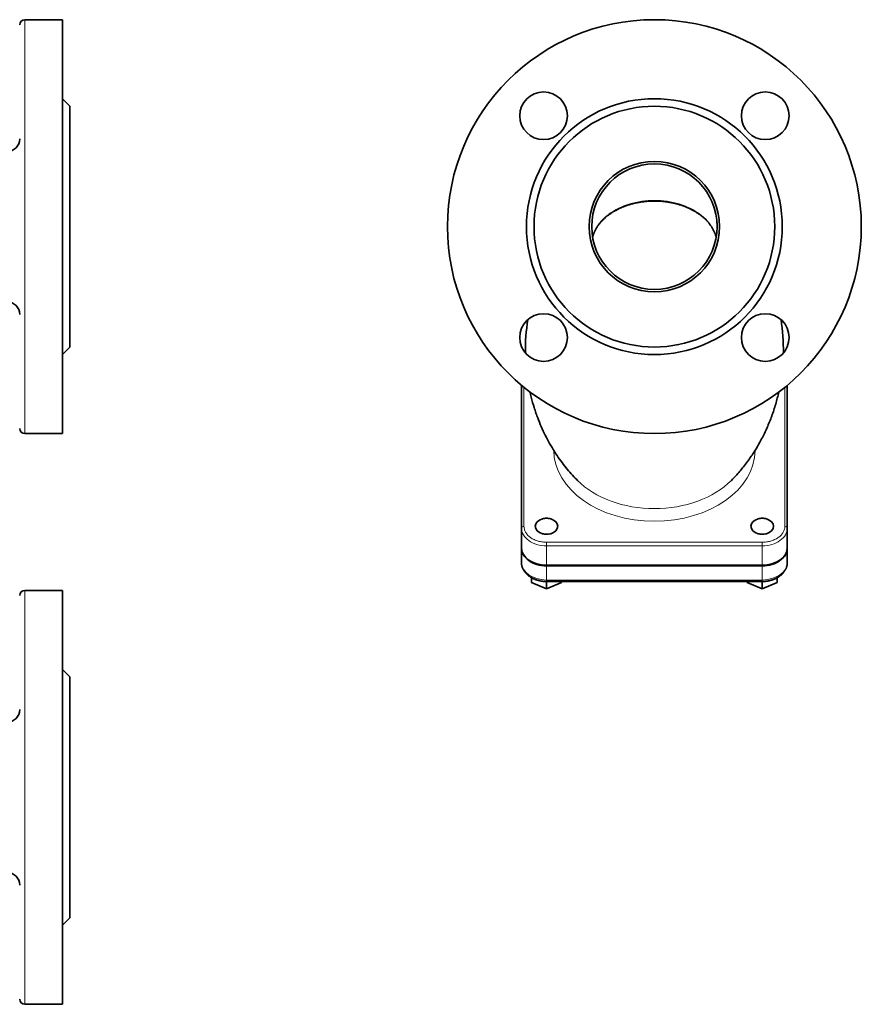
# Model space of a CAD drawing. Extents: x 227 to 1093, y 137 to 811.
# Tile 5 of 6: x 675 to 1011, y 137 to 529. Entities that reach past the tile are written whole.
import ezdxf

# ---------------------------------------------------------------- set-up
doc = ezdxf.new("R2010")
doc.units = 0

msp = doc.modelspace()

# ---------------------------------------------------------------- linework, layer by layer
at = {"color": 7, "lineweight": 13}
for p, q in [((677.49, 446.93), (677.49, 529.43)), ((677.49, 364.43), (677.49, 446.93)), ((876.55, 382.88), (876.55, 327.48)), ((980.55, 327.48), (980.55, 382.88)), ((885.55, 321.12), (971.55, 321.12)), ((885.55, 319.71), (971.55, 319.71)), ((971.55, 306.06), (885.55, 306.06)), ((677.49, 219.42), (677.49, 301.92)), ((677.49, 136.92), (677.49, 219.42))]:
    msp.add_line(p, q, dxfattribs=at)
at = {"color": 7, "lineweight": 35, "ltscale": 0.375}
for p, q in [((677.49, 529.43), (692.49, 529.43)), ((677.49, 364.43), (692.49, 364.43)), ((677.49, 301.92), (692.49, 301.92)), ((677.49, 136.92), (692.49, 136.92))]:
    msp.add_line(p, q, dxfattribs=at)
at = {"color": 7, "lineweight": 35}
for p, q in [((692.49, 529.43), (692.49, 446.93)), ((695.49, 446.93), (695.49, 494.93)), ((692.49, 446.93), (692.49, 364.43)), ((695.49, 398.93), (695.49, 446.93)), ((875.55, 383.7), (875.55, 326.78)), ((981.55, 326.78), (981.55, 383.7)), ((875.55, 379.6), (875.55, 318.79)), ((885.55, 311.93), (971.55, 311.93)), ((971.55, 311.72), (885.55, 311.72)), ((885.55, 305.47), (971.55, 305.47)), ((692.49, 301.92), (692.49, 136.92)), ((695.49, 171.42), (695.49, 267.42))]:
    msp.add_line(p, q, dxfattribs=at)
at = {"color": 7, "lineweight": 35, "ltscale": 0.106066}
for p, q in [((695.49, 494.93), (692.49, 497.93)), ((695.49, 398.93), (692.49, 395.93)), ((695.49, 267.42), (692.49, 270.42)), ((695.49, 171.42), (692.49, 168.42))]:
    msp.add_line(p, q, dxfattribs=at)
at = {"color": 7, "lineweight": 35, "ltscale": 0.000454}
msp.add_line((897.86, 345.78), (897.88, 345.76), dxfattribs=at)
at = {"color": 7, "lineweight": 35, "ltscale": 0.194454}
for p, q in [((875.55, 326.78), (875.55, 319)), ((981.55, 319), (981.55, 326.78))]:
    msp.add_line(p, q, dxfattribs=at)
at = {"color": 7, "lineweight": 35, "ltscale": 0.141422}
for p, q in [((875.55, 318.79), (875.55, 313.13)), ((981.55, 313.13), (981.55, 318.79))]:
    msp.add_line(p, q, dxfattribs=at)
at = {"color": 7, "lineweight": 13, "ltscale": 0.017677}
for p, q in [((885.55, 320.41), (885.55, 321.12)), ((971.55, 321.12), (971.55, 320.41))]:
    msp.add_line(p, q, dxfattribs=at)
at = {"color": 7, "lineweight": 13, "ltscale": 0.017678}
for p, q in [((885.55, 319.71), (885.55, 320.41)), ((971.55, 320.41), (971.55, 319.71))]:
    msp.add_line(p, q, dxfattribs=at)
at = {"color": 7, "lineweight": 13, "ltscale": 0.194454}
for p, q in [((885.55, 311.93), (885.55, 319.71)), ((971.55, 319.71), (971.55, 311.93))]:
    msp.add_line(p, q, dxfattribs=at)
at = {"color": 7, "lineweight": 35, "ltscale": 0.005296}
msp.add_line((981.55, 318.79), (981.55, 319), dxfattribs=at)
at = {"color": 7, "lineweight": 13, "ltscale": 0.141422}
for p, q in [((885.55, 306.06), (885.55, 311.72)), ((971.55, 306.06), (971.55, 311.72))]:
    msp.add_line(p, q, dxfattribs=at)
at = {"color": 7, "lineweight": 35, "ltscale": 0.048959}
for p, q in [((879.55, 305.02), (879.55, 306.98)), ((977.55, 305.02), (977.55, 306.98))]:
    msp.add_line(p, q, dxfattribs=at)
at = {"color": 7, "lineweight": 35, "ltscale": 0.162019}
for p, q in [((879.55, 305.02), (885.55, 302.57)), ((885.55, 302.57), (891.55, 305.02)), ((965.55, 305.02), (971.55, 302.57)), ((971.55, 302.57), (977.55, 305.02))]:
    msp.add_line(p, q, dxfattribs=at)
at = {"color": 7, "lineweight": 13, "ltscale": 0.014645}
for p, q in [((885.55, 305.47), (885.55, 306.06)), ((971.55, 306.06), (971.55, 305.47))]:
    msp.add_line(p, q, dxfattribs=at)
at = {"color": 7, "lineweight": 35, "ltscale": 0.072475}
for p, q in [((885.55, 305.47), (885.55, 302.57)), ((971.55, 305.47), (971.55, 302.57))]:
    msp.add_line(p, q, dxfattribs=at)
at = {"color": 7, "lineweight": 35, "ltscale": 0.011237}
for p, q in [((891.55, 305.02), (891.55, 305.47)), ((965.55, 305.02), (965.55, 305.47))]:
    msp.add_line(p, q, dxfattribs=at)
at = {"color": 7, "lineweight": 35}
for points in [[(903.92, 442.67), (903.97, 442.87), (904.02, 443.07), (904.09, 443.29), (904.16, 443.52), (904.23, 443.74), (904.31, 443.96), (904.39, 444.18), (904.47, 444.39), (904.57, 444.63), (904.67, 444.87), (904.8, 445.13), (904.92, 445.4), (905.06, 445.66), (905.19, 445.91), (905.35, 446.18), (905.5, 446.45), (905.61, 446.63), (905.72, 446.8), (905.91, 447.09), (906.15, 447.44), (906.29, 447.64), (906.44, 447.83), (906.59, 448.02), (906.74, 448.21), (906.89, 448.4), (907.05, 448.59), (907.21, 448.78), (907.37, 448.96), (907.54, 449.15), (907.71, 449.33), (907.89, 449.51), (908.07, 449.69), (908.25, 449.87), (908.43, 450.04), (908.64, 450.23), (908.84, 450.42), (909.07, 450.62), (909.29, 450.81), (909.52, 451), (909.76, 451.19), (910, 451.38), (910.24, 451.56), (910.48, 451.75), (910.73, 451.92), (910.99, 452.1), (911.24, 452.28), (911.5, 452.45), (911.77, 452.62), (912.04, 452.79), (912.31, 452.95), (912.58, 453.11), (912.84, 453.26), (913.12, 453.41), (913.4, 453.56), (913.86, 453.8), (914.32, 454.03), (914.78, 454.25), (915.26, 454.46), (915.73, 454.67), (916.22, 454.87), (916.71, 455.06), (917.21, 455.24), (917.53, 455.35), (917.85, 455.46), (918.18, 455.57), (918.52, 455.67), (918.86, 455.77), (919.2, 455.87), (919.54, 455.97), (919.89, 456.06), (920.23, 456.14), (920.58, 456.23), (920.93, 456.31), (921.28, 456.38), (921.64, 456.46), (921.99, 456.53), (922.35, 456.59), (922.71, 456.66), (923.07, 456.71), (923.43, 456.77), (923.79, 456.82), (924.15, 456.87), (924.51, 456.91), (924.88, 456.95), (925.24, 456.99), (925.61, 457.02), (925.98, 457.05), (926.34, 457.07), (926.71, 457.09), (927.08, 457.11), (927.45, 457.12), (927.82, 457.13), (928.18, 457.14), (928.55, 457.14)], [(953.19, 442.67), (953.14, 442.87), (953.09, 443.07), (953.02, 443.29), (952.95, 443.52), (952.88, 443.74), (952.8, 443.96), (952.72, 444.17), (952.63, 444.39), (952.54, 444.63), (952.43, 444.87), (952.31, 445.13), (952.18, 445.4), (952.05, 445.66), (951.91, 445.91), (951.76, 446.18), (951.6, 446.45), (951.5, 446.63), (951.39, 446.8), (951.19, 447.09), (950.96, 447.44), (950.81, 447.64), (950.67, 447.83), (950.52, 448.02), (950.37, 448.21), (950.22, 448.4), (950.06, 448.59), (949.9, 448.78), (949.73, 448.96), (949.57, 449.15), (949.39, 449.33), (949.22, 449.51), (949.04, 449.69), (948.86, 449.87), (948.68, 450.04), (948.47, 450.23), (948.26, 450.42), (948.04, 450.62), (947.81, 450.81), (947.58, 451), (947.35, 451.19), (947.11, 451.38), (946.87, 451.56), (946.62, 451.75), (946.37, 451.92), (946.12, 452.1), (945.86, 452.28), (945.6, 452.45), (945.34, 452.62), (945.07, 452.79), (944.8, 452.95), (944.53, 453.11), (944.26, 453.26), (943.99, 453.41), (943.71, 453.56), (943.25, 453.8), (942.79, 454.03), (942.33, 454.25), (941.85, 454.46), (941.37, 454.67), (940.89, 454.87), (940.39, 455.06), (939.89, 455.24), (939.58, 455.35), (939.26, 455.46), (938.92, 455.57), (938.59, 455.67), (938.25, 455.77), (937.91, 455.87), (937.56, 455.97), (937.22, 456.06), (936.87, 456.14), (936.53, 456.23), (936.17, 456.31), (935.82, 456.38), (935.47, 456.46), (935.11, 456.53), (934.76, 456.59), (934.4, 456.66), (934.04, 456.71), (933.68, 456.77), (933.32, 456.82), (932.96, 456.87), (932.59, 456.91), (932.23, 456.95), (931.86, 456.99), (931.5, 457.02), (931.13, 457.05), (930.76, 457.07), (930.4, 457.09), (930.03, 457.11), (929.66, 457.12), (929.29, 457.13), (928.92, 457.14), (928.55, 457.14)], [(897.86, 345.78), (897.43, 346.21), (897.01, 346.65), (896.46, 347.23), (895.92, 347.82), (895.38, 348.42), (894.84, 349.02), (894.31, 349.64), (893.79, 350.27), (893.26, 350.91), (892.75, 351.55), (892.24, 352.21), (891.73, 352.88), (891.23, 353.56), (890.74, 354.24), (890.25, 354.94), (889.77, 355.65), (889.31, 356.34), (888.86, 357.03), (888.54, 357.53), (888.23, 358.04), (887.73, 358.85), (887.25, 359.67), (886.79, 360.47), (886.34, 361.28), (885.9, 362.1), (885.47, 362.93), (885.04, 363.77), (884.63, 364.61), (884.22, 365.46), (883.83, 366.32), (883.44, 367.2), (883.07, 368.07), (882.7, 368.97), (882.34, 369.88), (882.04, 370.67), (881.74, 371.46), (881.53, 372.04), (881.33, 372.63), (881.14, 373.18), (880.96, 373.73), (880.79, 374.25), (880.62, 374.78), (880.31, 375.8), (880.01, 376.83), (879.73, 377.86), (879.46, 378.9), (879.2, 379.95), (878.96, 381)], [(978.15, 381), (978.01, 380.39), (977.87, 379.79), (977.72, 379.18), (977.57, 378.57), (977.41, 377.97), (977.25, 377.37), (977.08, 376.76), (976.91, 376.17), (976.73, 375.57), (976.55, 374.98), (976.36, 374.38), (976.17, 373.79), (975.98, 373.2), (975.78, 372.61), (975.57, 372.02), (975.36, 371.43), (975.14, 370.84), (974.92, 370.26), (974.69, 369.68), (974.46, 369.1), (974.22, 368.52), (973.98, 367.94), (973.74, 367.37), (973.49, 366.8), (973.24, 366.23), (972.98, 365.67), (972.71, 365.1), (972.44, 364.53), (972.17, 363.97), (971.89, 363.42), (971.61, 362.86), (971.32, 362.31), (971.03, 361.76), (970.62, 361.01), (970.12, 360.12), (969.61, 359.25), (969.1, 358.39), (968.55, 357.5), (968.19, 356.94), (967.85, 356.42), (967.5, 355.89), (967.16, 355.38), (966.8, 354.86), (966.45, 354.35), (966.09, 353.85), (965.72, 353.35), (965.32, 352.81), (964.9, 352.26), (964.49, 351.72), (964.06, 351.17), (963.7, 350.73), (963.34, 350.3), (962.99, 349.87), (962.62, 349.44), (962.21, 348.96), (961.8, 348.49), (961.38, 348.02), (960.96, 347.56), (960.53, 347.11), (960.1, 346.66), (959.67, 346.21), (959.24, 345.77)], [(885.55, 305.47), (885.31, 305.48), (885.07, 305.48), (884.83, 305.49), (884.58, 305.51), (884.34, 305.53), (884.09, 305.55), (883.84, 305.58), (883.59, 305.62), (883.33, 305.66), (883.08, 305.71), (882.83, 305.76), (882.58, 305.81), (882.32, 305.88), (882.07, 305.94), (881.82, 306.02), (881.57, 306.1), (881.32, 306.18), (881.07, 306.27), (880.82, 306.37), (880.58, 306.47), (880.34, 306.58), (880.1, 306.69), (879.86, 306.81), (879.63, 306.94), (879.41, 307.06), (879.2, 307.19), (879.03, 307.3), (878.86, 307.41), (878.7, 307.53), (878.54, 307.64), (878.38, 307.76), (878.23, 307.89), (878.08, 308.01), (877.93, 308.14), (877.79, 308.27), (877.65, 308.41), (877.51, 308.55), (877.38, 308.69), (877.28, 308.8), (877.17, 308.92), (877.07, 309.04), (876.98, 309.16), (876.88, 309.28), (876.79, 309.4), (876.71, 309.53), (876.62, 309.66), (876.52, 309.82), (876.42, 309.98), (876.34, 310.12), (876.27, 310.26), (876.2, 310.4), (876.13, 310.55), (876.06, 310.69), (876, 310.83), (875.95, 310.98), (875.89, 311.13), (875.85, 311.25), (875.81, 311.37), (875.76, 311.57), (875.71, 311.77), (875.67, 311.97), (875.63, 312.17), (875.61, 312.29), (875.6, 312.41), (875.58, 312.53), (875.57, 312.65), (875.56, 312.77), (875.56, 312.89), (875.55, 313.01), (875.55, 313.13)], [(971.55, 305.47), (971.79, 305.48), (972.03, 305.48), (972.28, 305.49), (972.52, 305.51), (972.77, 305.53), (973.02, 305.55), (973.27, 305.58), (973.52, 305.62), (973.77, 305.66), (974.03, 305.71), (974.28, 305.76), (974.53, 305.81), (974.78, 305.88), (975.04, 305.94), (975.29, 306.02), (975.54, 306.1), (975.79, 306.18), (976.04, 306.27), (976.29, 306.37), (976.53, 306.47), (976.77, 306.58), (977.01, 306.69), (977.25, 306.81), (977.48, 306.94), (977.7, 307.06), (977.91, 307.19), (978.08, 307.3), (978.24, 307.41), (978.41, 307.53), (978.57, 307.64), (978.72, 307.76), (978.88, 307.89), (979.03, 308.01), (979.17, 308.14), (979.32, 308.27), (979.46, 308.41), (979.59, 308.55), (979.73, 308.69), (979.83, 308.8), (979.93, 308.92), (980.03, 309.04), (980.13, 309.16), (980.22, 309.28), (980.31, 309.4), (980.4, 309.53), (980.48, 309.66), (980.59, 309.82), (980.68, 309.98), (980.76, 310.12), (980.84, 310.26), (980.91, 310.4), (980.98, 310.55), (981.04, 310.69), (981.1, 310.83), (981.16, 310.98), (981.21, 311.13), (981.25, 311.25), (981.29, 311.37), (981.35, 311.57), (981.4, 311.77), (981.44, 311.97), (981.48, 312.17), (981.49, 312.29), (981.51, 312.41), (981.52, 312.53), (981.53, 312.65), (981.54, 312.77), (981.55, 312.89), (981.55, 313.01), (981.55, 313.13)]]:
    msp.add_lwpolyline(points, dxfattribs=at)
for centre, radius in [((928.55, 446.93), 82.5), ((884.36, 491.12), 9.5), ((972.75, 491.12), 9.5), ((928.55, 446.93), 51), ((928.55, 446.93), 48), ((928.55, 446.93), 26), ((928.55, 446.93), 25), ((884.36, 402.73), 9.5), ((972.75, 402.73), 9.5)]:
    msp.add_circle(centre, radius, dxfattribs=at)
for centre, radius, start, end in [((677.49, 527.43), 2, 90, 180), ((670.49, 481.93), 5, 270, 0), ((928.55, 446.93), 25, 0, 3.913), ((670.49, 411.93), 5, 0, 90), ((954.75, 397.78), 77.62, 171.054, 180.8945), ((902.39, 397.78), 77.6, 359.1027, 8.9472), ((677.49, 366.43), 2, 180, 270), ((885.54, 324.5), 6.17, 89.8794, 105.451), ((885.57, 324.55), 6.12, 74.4836, 90.1852), ((971.54, 324.5), 6.17, 89.8794, 105.451), ((971.57, 324.55), 6.12, 74.4836, 90.1852), ((885.54, 330.47), 6.17, 254.5484, 270.1207), ((885.57, 330.42), 6.11, 269.809, 285.5201), ((971.54, 330.47), 6.17, 254.5484, 270.1207), ((971.57, 330.42), 6.11, 269.809, 285.5201), ((677.49, 299.92), 2, 90, 180), ((670.49, 254.42), 5, 270, 0), ((670.49, 184.42), 5, 0, 90), ((677.49, 138.92), 2, 180, 270)]:
    msp.add_arc(centre, radius, start, end, dxfattribs=at)
at = {"color": 7, "lineweight": 13}
for centre, radius, start, end in [((917.33, 439.42), 13.81, 152.0059, 166.2288), ((939.78, 439.42), 13.81, 13.77, 27.9988), ((881.11, 327.49), 4.56, 180.0416, 194.7608), ((881.56, 327.61), 5.02, 194.8371, 209.4637), ((975.55, 327.61), 5.02, 330.5377, 345.1632), ((976, 327.49), 4.56, 345.2379, 359.961), ((882.4, 328.09), 5.99, 209.4863, 223.0285), ((885.11, 331.9), 10.73, 245.3031, 254.4839), ((972, 331.9), 10.73, 285.5165, 294.6969), ((974.71, 328.09), 5.99, 316.9717, 330.5142), ((885.45, 333.09), 11.97, 254.4182, 262.6101), ((885.55, 333.73), 12.61, 262.5585, 270.0213), ((971.56, 333.73), 12.61, 269.9801, 277.4408), ((971.65, 333.09), 11.97, 277.39, 285.5826)]:
    msp.add_arc(centre, radius, start, end, dxfattribs=at)
for centre, major_axis, ratio, start_param, end_param in [((928.22, 440.06), (24.62, 0.39), 0.704203, 1.956415, 2.365799), ((928.32, 440.52), (24.41, 0.3), 0.691765, 1.552836, 1.967073), ((928.68, 440.14), (24.69, -0.17), 0.699039, 1.17083, 1.580496), ((928.78, 439.97), (24.73, -0.27), 0.704863, 0.771354, 1.179335), ((928.67, 439.68), (25.11, -0.09), 0.706253, 2.384317, 2.787682), ((928.49, 439.69), (25.06, 0.06), 0.706767, 0.355146, 0.758922), ((928.55, 357.89), (40.15, 0), 0.707107, 3.146709, 6.277749), ((928.55, 361.07), (37.55, 0), 0.707107, 3.756123, 5.669215), ((876.55, 326.78), (1, 0), 0.707107, 1.570796, 3.141593), ((885.55, 326.78), (-10, 0), 0.707107, 6.283185, 7.853982), ((971.55, 326.78), (-10, 0), 0.707107, 1.570796, 3.141593), ((980.55, 326.78), (1, 0), 0.707107, 0, 1.570796), ((885.55, 327.48), (9, 0), 0.707107, 3.720627, 4.133348), ((971.55, 327.48), (9, 0), 0.707107, 5.291424, 5.704144), ((885.55, 313.13), (10, 0), 0.707107, 3.141593, 4.712389), ((971.55, 313.13), (10, 0), 0.707107, 4.712389, 6.283185)]:
    msp.add_ellipse(centre, major_axis=major_axis, ratio=ratio, start_param=start_param, end_param=end_param, dxfattribs=at)
at = {"color": 7, "lineweight": 35}
for centre, major_axis, start_param, end_param in [((885.55, 327.48), (-4.5, 0), 5.08937, 6.283184), ((885.55, 327.48), (-4.5, 0), 3.141592, 4.335395), ((971.55, 327.48), (-4.5, 0), 5.08937, 6.283184), ((971.55, 327.48), (-4.5, 0), 3.141592, 4.335395), ((885.55, 327.48), (-4.5, 0), 6.283184, 7.476987), ((885.55, 327.48), (-4.5, 0), 1.947777, 3.141592), ((971.55, 327.48), (-4.5, 0), 6.283184, 7.476987), ((971.55, 327.48), (-4.5, 0), 1.947777, 3.141592), ((885.55, 319), (10, 0), 3.141593, 4.712389), ((885.55, 318.79), (-10, 0), 6.283185, 7.853982), ((971.55, 319), (10, 0), 4.712389, 6.283185), ((971.55, 318.79), (-10, 0), 1.570796, 3.141593)]:
    msp.add_ellipse(centre, major_axis=major_axis, ratio=0.707107, start_param=start_param, end_param=end_param, dxfattribs=at)

doc.saveas('drawing.dxf')
